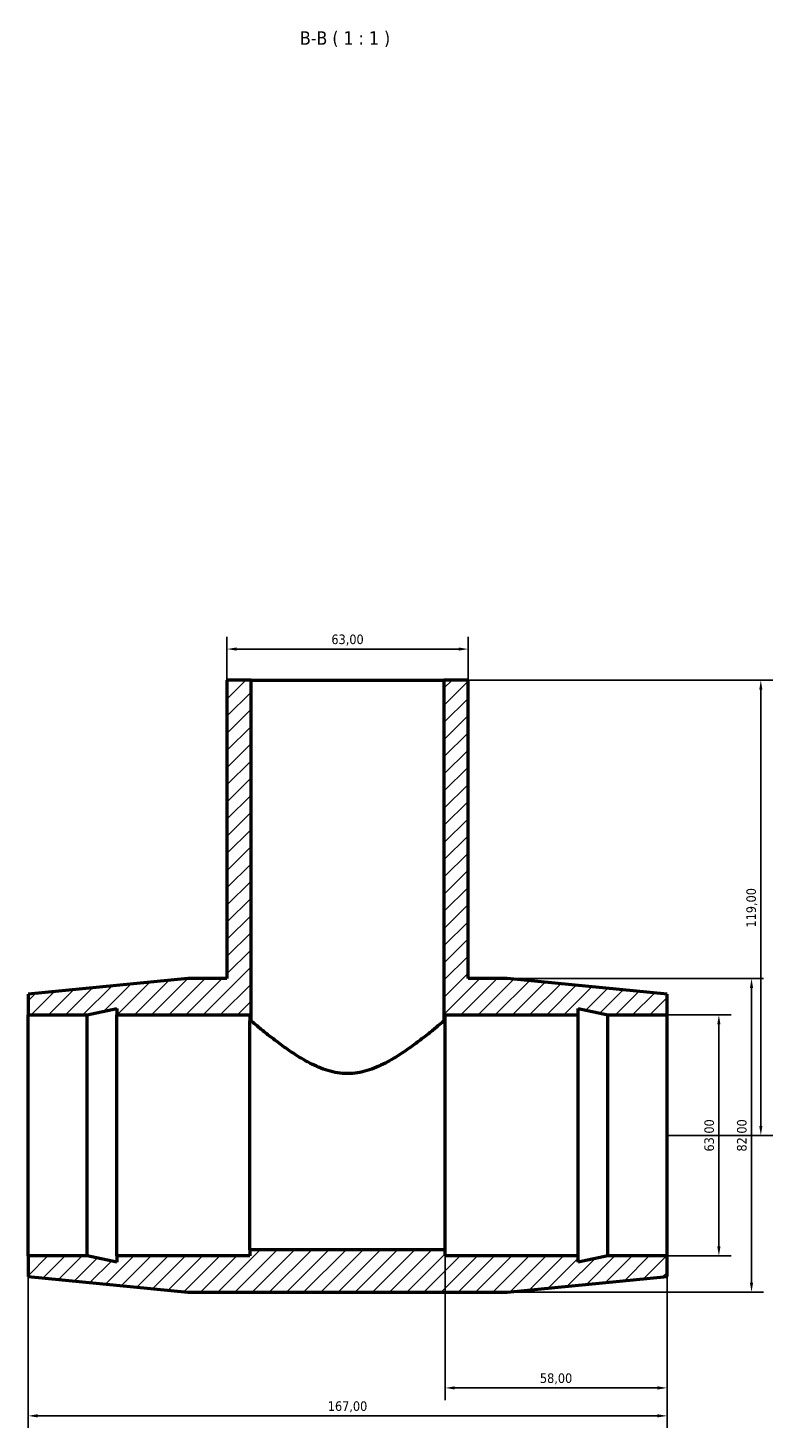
# Model space of a CAD drawing. Header units: millimetres. Extents: x -158 to 1541, y -1055 to 1179.
# Tile 3 of 4: x 490 to 684, y 813 to 1179. Entities that reach past the tile are written whole.
import ezdxf

# ---------------------------------------------------------------- set-up
doc = ezdxf.new("R2010")
doc.units = ezdxf.units.MM
for name, color, linetype, lineweight in [('Dimension (ISO)', 7, 'Continuous', 25), ('Hatch (ISO)', 7, 'Continuous', 18), ('Symbol (ISO)', 7, 'Continuous', 25), ('Visible (ISO)', 7, 'Continuous', 50)]:
    doc.layers.add(name, color=color, linetype=linetype, lineweight=lineweight)
doc.styles.add('Label Text (ISO)', font='tahoma.ttf')
doc.styles.add('Note Text (ISO)', font='tahoma.ttf')
doc.dimstyles.new('Default (ISO)', dxfattribs={"dimtxt": 2.5, "dimasz": 2.5, "dimexe": 3.175, "dimexo": 0, "dimgap": 0.762, "dimtad": 1, "dimrnd": 1e-08, "dimzin": 0, "dimtxsty": 'Note Text (ISO)', "dimcen": 0.09, "dimdle": 10, "dimclrd": 256, "dimclre": 256, "dimclrt": 232, "dimazin": 0, "dimtfac": 1.40208, "dimtmove": 0, "dimatfit": 3, "dimfxl": 1, "dimtolj": 1, "dimtzin": 0, "dimlwd": -1, "dimlwe": -1, "dimarcsym": 0})

# ---------------------------------------------------------------- blocks, each defined once
blk = doc.blocks.new('*D13')
at = {"layer": 'Defpoints', "color": 0, "transparency": 16777216}
for p in [(541.53, 1017.07), (541.53, 1008.93), (604.53, 1008.93)]:
    blk.add_point(p, dxfattribs=at)
at = {"layer": 'Dimension (ISO)', "transparency": 16777216}
for p, q in [((541.53, 1008.93), (541.53, 1020.25)), ((604.53, 1008.93), (604.53, 1020.25)), ((602.03, 1017.07), (544.03, 1017.07))]:
    blk.add_line(p, q, dxfattribs=at)
for points in [[(544.03, 1017.49), (544.03, 1016.65), (541.53, 1017.07)], [(602.03, 1017.49), (602.03, 1016.65), (604.53, 1017.07)]]:
    blk.add_solid(points, dxfattribs=at)
at = {"layer": 'Dimension (ISO)', "color": 232, "true_color": 0xca0064, "transparency": 16777216, "insert": (573.03, 1019.42), "char_height": 2.5, "attachment_point": 5, "style": 'Note Text (ISO)'}
blk.add_mtext('\\A1;63,00', dxfattribs=at)
blk = doc.blocks.new('*D14')
at = {"layer": 'Defpoints', "color": 0, "transparency": 16777216}
for p in [(573.03, 1008.93), (656.53, 889.93), (681.03, 889.93)]:
    blk.add_point(p, dxfattribs=at)
at = {"layer": 'Dimension (ISO)', "transparency": 16777216}
for p, q in [((573.03, 1008.93), (684.21, 1008.93)), ((681.03, 1006.43), (681.03, 892.43)), ((656.53, 889.93), (684.21, 889.93))]:
    blk.add_line(p, q, dxfattribs=at)
for points in [[(680.62, 1006.43), (681.45, 1006.43), (681.03, 1008.93)], [(680.62, 892.43), (681.45, 892.43), (681.03, 889.93)]]:
    blk.add_solid(points, dxfattribs=at)
at = {"layer": 'Dimension (ISO)', "color": 232, "true_color": 0xca0064, "transparency": 16777216, "insert": (678.69, 949.43), "char_height": 2.5, "attachment_point": 5, "rotation": 90, "style": 'Note Text (ISO)'}
blk.add_mtext('\\A1;119,00', dxfattribs=at)
blk = doc.blocks.new('*D15')
at = {"layer": 'Defpoints', "color": 0, "transparency": 16777216}
for p in [(656.53, 921.43), (656.53, 858.43), (670.07, 858.43)]:
    blk.add_point(p, dxfattribs=at)
at = {"layer": 'Dimension (ISO)', "transparency": 16777216}
for p, q in [((656.53, 921.43), (673.25, 921.43)), ((670.07, 918.93), (670.07, 860.93)), ((656.53, 858.43), (673.25, 858.43))]:
    blk.add_line(p, q, dxfattribs=at)
for points in [[(669.65, 918.93), (670.49, 918.93), (670.07, 921.43)], [(669.65, 860.93), (670.49, 860.93), (670.07, 858.43)]]:
    blk.add_solid(points, dxfattribs=at)
at = {"layer": 'Dimension (ISO)', "color": 232, "true_color": 0xca0064, "transparency": 16777216, "insert": (667.72, 889.93), "char_height": 2.5, "attachment_point": 5, "rotation": 90, "style": 'Note Text (ISO)'}
blk.add_mtext('\\A1;63,00', dxfattribs=at)
blk = doc.blocks.new('*D16')
at = {"layer": 'Defpoints', "color": 0, "transparency": 16777216}
for p in [(614.78, 930.93), (614.78, 848.93), (678.6, 848.93)]:
    blk.add_point(p, dxfattribs=at)
at = {"layer": 'Dimension (ISO)', "transparency": 16777216}
for p, q in [((614.78, 930.93), (681.77, 930.93)), ((678.6, 928.43), (678.6, 851.43)), ((614.78, 848.93), (681.77, 848.93))]:
    blk.add_line(p, q, dxfattribs=at)
for points in [[(678.18, 928.43), (679.02, 928.43), (678.6, 930.93)], [(678.18, 851.43), (679.02, 851.43), (678.6, 848.93)]]:
    blk.add_solid(points, dxfattribs=at)
at = {"layer": 'Dimension (ISO)', "color": 232, "true_color": 0xca0064, "transparency": 16777216, "insert": (676.25, 889.93), "char_height": 2.5, "attachment_point": 5, "rotation": 90, "style": 'Note Text (ISO)'}
blk.add_mtext('\\A1;82,00', dxfattribs=at)
blk = doc.blocks.new('*D17')
at = {"layer": 'Defpoints', "color": 0, "transparency": 16777216}
for p in [(598.53, 889.93), (656.53, 889.93), (598.53, 823.92)]:
    blk.add_point(p, dxfattribs=at)
at = {"layer": 'Dimension (ISO)', "transparency": 16777216}
for p, q in [((598.53, 889.93), (598.53, 820.74)), ((656.53, 889.93), (656.53, 820.74)), ((654.03, 823.92), (601.03, 823.92))]:
    blk.add_line(p, q, dxfattribs=at)
for points in [[(601.03, 824.33), (601.03, 823.5), (598.53, 823.92)], [(654.03, 824.33), (654.03, 823.5), (656.53, 823.92)]]:
    blk.add_solid(points, dxfattribs=at)
at = {"layer": 'Dimension (ISO)', "color": 232, "true_color": 0xca0064, "transparency": 16777216, "insert": (627.53, 826.27), "char_height": 2.5, "attachment_point": 5, "style": 'Note Text (ISO)'}
blk.add_mtext('\\A1;58,00', dxfattribs=at)
blk = doc.blocks.new('*D18')
at = {"layer": 'Defpoints', "color": 0, "transparency": 16777216}
for p in [(489.53, 889.93), (656.53, 889.93), (489.53, 816.61)]:
    blk.add_point(p, dxfattribs=at)
at = {"layer": 'Dimension (ISO)', "transparency": 16777216}
for p, q in [((489.53, 889.93), (489.53, 813.44)), ((656.53, 889.93), (656.53, 813.44)), ((654.03, 816.61), (492.03, 816.61))]:
    blk.add_line(p, q, dxfattribs=at)
for points in [[(492.03, 817.03), (492.03, 816.2), (489.53, 816.61)], [(654.03, 817.03), (654.03, 816.2), (656.53, 816.61)]]:
    blk.add_solid(points, dxfattribs=at)
at = {"layer": 'Dimension (ISO)', "color": 232, "true_color": 0xca0064, "transparency": 16777216, "insert": (573.03, 818.96), "char_height": 2.5, "attachment_point": 5, "style": 'Note Text (ISO)'}
blk.add_mtext('\\A1;167,00', dxfattribs=at)

msp = doc.modelspace()

# ---------------------------------------------------------------- hatches: boundary and pattern name
at = {"layer": 'Hatch (ISO)'}
h = msp.add_hatch(dxfattribs=at)
h.set_pattern_fill('ANSI31', color=256, scale=25.4, style=0)
h.set_pattern_definition([(45, (0, 0), (-2.245064, 2.245064), [])])
h.paths.add_polyline_path([(541.531, 1008.934), (541.531, 930.934), (531.281, 930.934), (489.531, 926.834), (489.531, 921.434), (504.998, 921.434), (512.731, 923.078), (512.731, 921.434), (547.531, 921.434), (547.531, 919.859), (547.831, 919.859), (547.831, 1008.934)])
h.paths.add_polyline_path([(604.531, 930.934), (604.531, 1008.934), (598.231, 1008.934), (598.231, 919.859), (598.531, 919.859), (598.531, 921.434), (633.331, 921.434), (633.331, 923.078), (641.065, 921.434), (656.531, 921.434), (656.531, 926.834), (614.781, 930.934)])
h.paths.add_polyline_path([(531.281, 848.934), (614.781, 848.934), (656.531, 853.034), (656.531, 858.434), (641.065, 858.434), (633.331, 856.79), (633.331, 858.434), (598.531, 858.434), (598.531, 860.009), (547.531, 860.009), (547.531, 858.434), (512.731, 858.434), (512.731, 856.79), (504.998, 858.434), (489.531, 858.434), (489.531, 853.034)])

# ---------------------------------------------------------------- linework, layer by layer
at = {"layer": 'Visible (ISO)'}
for p, q in [((541.531, 1008.934), (541.531, 930.934)), ((547.831, 1008.934), (541.531, 1008.934)), ((547.831, 919.859), (547.831, 1008.934)), ((547.831, 1008.934), (598.231, 1008.934)), ((604.531, 1008.934), (598.231, 1008.934)), ((598.231, 1008.934), (598.231, 919.859)), ((604.531, 930.934), (604.531, 1008.934)), ((531.281, 930.934), (489.531, 926.834)), ((541.531, 930.934), (531.281, 930.934)), ((614.781, 930.934), (604.531, 930.934)), ((656.531, 926.834), (614.781, 930.934)), ((489.531, 926.834), (489.531, 921.434)), ((656.531, 921.434), (656.531, 926.834)), ((504.998, 921.434), (512.731, 923.078)), ((512.731, 923.078), (512.731, 921.434)), ((633.331, 921.434), (633.331, 923.078)), ((633.331, 923.078), (641.065, 921.434)), ((489.531, 921.434), (504.998, 921.434)), ((489.531, 858.434), (489.531, 921.434)), ((504.998, 858.434), (504.998, 921.434)), ((512.731, 921.434), (547.531, 921.434)), ((512.731, 858.434), (512.731, 921.434)), ((547.531, 921.434), (547.531, 919.859)), ((547.531, 919.859), (547.831, 919.859)), ((547.531, 860.009), (547.531, 919.859)), ((598.231, 919.859), (598.531, 919.859)), ((598.531, 919.859), (598.531, 921.434)), ((598.531, 921.434), (633.331, 921.434)), ((598.531, 860.009), (598.531, 919.859)), ((633.331, 858.434), (633.331, 921.434)), ((641.065, 921.434), (656.531, 921.434)), ((641.065, 858.434), (641.065, 921.434)), ((656.531, 858.434), (656.531, 921.434)), ((504.998, 858.434), (489.531, 858.434)), ((489.531, 858.434), (489.531, 853.034)), ((512.731, 856.79), (504.998, 858.434)), ((547.531, 858.434), (512.731, 858.434)), ((512.731, 858.434), (512.731, 856.79)), ((598.531, 860.009), (547.531, 860.009)), ((547.531, 860.009), (547.531, 858.434)), ((598.531, 858.434), (598.531, 860.009)), ((633.331, 858.434), (598.531, 858.434)), ((641.065, 858.434), (633.331, 856.79)), ((633.331, 856.79), (633.331, 858.434)), ((656.531, 858.434), (641.065, 858.434)), ((656.531, 853.034), (656.531, 858.434)), ((489.531, 853.034), (531.281, 848.934)), ((614.781, 848.934), (656.531, 853.034)), ((531.281, 848.934), (614.781, 848.934))]:
    msp.add_line(p, q, dxfattribs=at)
for points, knots in [([(573.031, 906.073), (571.274, 906.073), (569.559, 906.367), (566.256, 907.367), (564.667, 908.066), (561.644, 909.644), (560.209, 910.522), (557.543, 912.28), (556.313, 913.16), (554.159, 914.756), (553.148, 915.536), (551.331, 916.972), (550.524, 917.627), (549.203, 918.711), (548.688, 919.141), (548.002, 919.715), (547.831, 919.859), (547.831, 919.859)], [0, 0, 0, 0, 0.5272592, 0.5272592, 1.0545185, 1.0545185, 1.5817777, 1.5817777, 2.1090369, 2.1090369, 2.6132728, 2.6132728, 3.1175087, 3.1175087, 3.6217446, 3.6217446, 4.1259805, 4.1259805, 4.1259805, 4.1259805]), ([(598.231, 919.859), (598.231, 919.859), (598.06, 919.715), (597.374, 919.141), (596.859, 918.711), (595.539, 917.627), (594.732, 916.972), (592.914, 915.536), (591.903, 914.756), (589.75, 913.16), (588.519, 912.28), (585.853, 910.522), (584.419, 909.644), (581.396, 908.066), (579.806, 907.367), (576.504, 906.367), (574.789, 906.073), (573.031, 906.073)], [12.3779414, 12.3779414, 12.3779414, 12.3779414, 12.8821773, 12.8821773, 13.3864132, 13.3864132, 13.8906491, 13.8906491, 14.3948849, 14.3948849, 14.9221442, 14.9221442, 15.4494034, 15.4494034, 15.9766626, 15.9766626, 16.5039219, 16.5039219, 16.5039219, 16.5039219])]:
    msp.add_open_spline(points, degree=3, knots=knots, dxfattribs=at)

# ---------------------------------------------------------------- texts
at = {"layer": 'Symbol (ISO)', "insert": (560.592, 1174.434), "char_height": 3.5, "attachment_point": 7, "style": 'Label Text (ISO)'}
msp.add_mtext('B-B ( 1 : 1 )', dxfattribs=at)

# ---------------------------------------------------------------- dimensions: what is measured, and where the dimension line sits
at = {"layer": 'Dimension (ISO)'}
for base, p1, p2, picture, middle in [((541.531, 1017.071), (604.531, 1008.934), (541.531, 1008.934), '*D13', (573.031, 1019.42)), ((489.531, 816.612), (656.531, 889.934), (489.531, 889.934), '*D18', (573.031, 818.96)), ((598.531, 823.917), (656.531, 889.934), (598.531, 889.934), '*D17', (627.531, 826.268))]:
    dim = msp.add_linear_dim(base=base, p1=p1, p2=p2, dimstyle='Default (ISO)', dxfattribs=at)
    dim.commit()
    dim.dimension.update_dxf_attribs({"geometry": picture, "text_midpoint": middle})
for base, p1, p2, picture, middle in [((681.035, 889.934), (573.031, 1008.934), (656.531, 889.934), '*D14', (678.687, 949.434)), ((678.599, 848.934), (614.781, 930.934), (614.781, 848.934), '*D16', (676.247, 889.934)), ((670.071, 858.434), (656.531, 921.434), (656.531, 858.434), '*D15', (667.722, 889.934))]:
    dim = msp.add_linear_dim(base=base, p1=p1, p2=p2, angle=90, dimstyle='Default (ISO)', dxfattribs=at)
    dim.commit()
    dim.dimension.update_dxf_attribs({"geometry": picture, "text_midpoint": middle})

doc.saveas('drawing.dxf')
